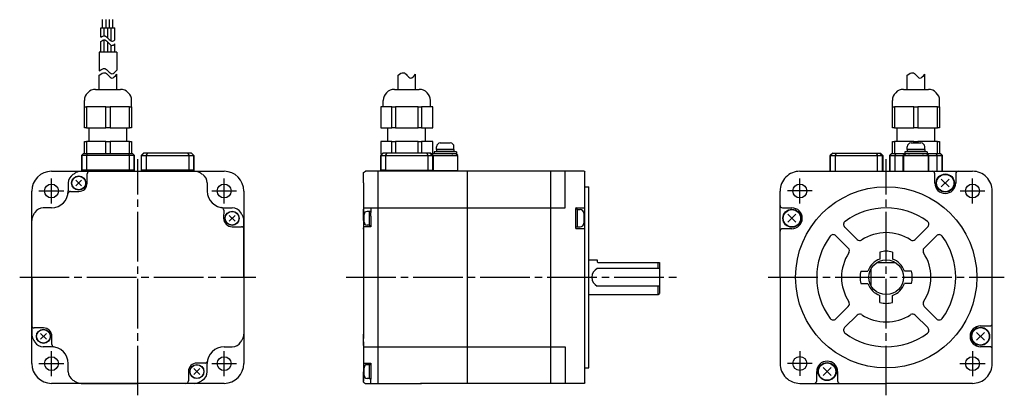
# Model space of a CAD drawing. Extents: x -183 to 214, y 143 to 294.
import ezdxf

# ---------------------------------------------------------------- set-up
doc = ezdxf.new("R2010")
doc.units = 0
doc.header["$MEASUREMENT"] = 0
doc.header["$PDSIZE"] = -0.5
doc.linetypes.add('CENTER', pattern=[27, 20, -2, 3, -2])
doc.layers.get('0').update_dxf_attribs({"linetype": 'CONTINUOUS'})

# ---------------------------------------------------------------- blocks, each defined once
blk = doc.blocks.new('A$C48087DF1')
at = {"color": 0}
for p, q in [((34.8, 149.52), (34.8, 152.87)), ((36.2, 149.52), (36.2, 152.87)), ((37.6, 149.52), (37.6, 152.87)), ((39, 149.52), (39, 152.87)), ((34.1, 149.52), (39.7, 149.52)), ((34.1, 145.79), (34.1, 149.52)), ((35.5, 146.37), (35.5, 149.52)), ((36.9, 145.5), (36.9, 149.52)), ((38.3, 144.27), (38.3, 149.52)), ((39.7, 144.77), (39.7, 149.52)), ((34.1, 139.79), (34.1, 144.11)), ((35.5, 139.79), (35.5, 144.69)), ((36.9, 139.79), (36.9, 143.82)), ((39.7, 139.79), (39.7, 143.09)), ((40.5, 139.79), (33.5, 139.79)), ((33.5, 139.79), (33.5, 132.18)), ((38.3, 139.79), (38.3, 142.59)), ((40.5, 139.79), (40.5, 132.52)), ((33.5, 124.75), (33.5, 130.5)), ((40.5, 124.75), (40.5, 130.84)), ((153.87, 124.75), (153.87, 130.5)), ((160.87, 124.75), (160.87, 130.84)), ((359.03, 124.75), (359.03, 130.5)), ((366.03, 124.75), (366.03, 130.84)), ((32, 124.75), (42, 124.75)), ((152.37, 124.75), (162.37, 124.75)), ((357.53, 124.75), (367.53, 124.75)), ((27.5, 117.75), (27.5, 120.25)), ((46.5, 117.75), (46.5, 120.25)), ((147.87, 117.75), (147.87, 120.25)), ((166.87, 117.75), (166.87, 120.25)), ((353.03, 117.75), (353.03, 120.25)), ((372.03, 117.75), (372.03, 120.25)), ((27.5, 109.25), (27.5, 117.75)), ((27.5, 117.75), (28.32, 117.75)), ((32.25, 117.75), (28.32, 117.75)), ((28.32, 117.75), (28.32, 109.25)), ((36.19, 117.75), (32.25, 117.75)), ((36.19, 117.75), (37.82, 117.75)), ((36.19, 109.25), (36.19, 117.75)), ((37.82, 117.75), (37.82, 109.25)), ((41.75, 117.75), (37.82, 117.75)), ((45.69, 117.75), (41.75, 117.75)), ((45.69, 109.25), (45.69, 117.75)), ((45.69, 117.75), (46.5, 117.75)), ((46.5, 117.75), (46.5, 109.25)), ((149.14, 117.75), (146.87, 117.75)), ((146.87, 117.75), (146.87, 109.25)), ((151.42, 117.75), (149.14, 117.75)), ((151.42, 109.25), (151.42, 117.75)), ((151.42, 117.75), (152.83, 117.75)), ((157.37, 117.75), (152.83, 117.75)), ((152.83, 117.75), (152.83, 109.25)), ((161.92, 117.75), (157.37, 117.75)), ((161.92, 109.25), (161.92, 117.75)), ((161.92, 117.75), (163.33, 117.75)), ((163.33, 117.75), (163.33, 109.25)), ((165.6, 117.75), (163.33, 117.75)), ((167.87, 117.75), (165.6, 117.75)), ((167.87, 109.25), (167.87, 117.75)), ((353.03, 117.75), (353.84, 117.75)), ((353.03, 109.25), (353.03, 117.75)), ((353.84, 117.75), (353.84, 109.25)), ((357.78, 117.75), (353.84, 117.75)), ((361.72, 117.75), (357.78, 117.75)), ((361.72, 117.75), (363.34, 117.75)), ((361.72, 109.25), (361.72, 117.75)), ((363.34, 117.75), (363.34, 109.25)), ((367.28, 117.75), (363.34, 117.75)), ((371.22, 117.75), (367.28, 117.75)), ((371.22, 109.25), (371.22, 117.75)), ((371.22, 117.75), (372.03, 117.75)), ((372.03, 117.75), (372.03, 109.25)), ((28.32, 109.25), (27.5, 109.25)), ((28.32, 109.25), (36.19, 109.25)), ((29.4, 103.75), (29.4, 109.25)), ((37.82, 109.25), (36.19, 109.25)), ((37.82, 109.25), (45.69, 109.25)), ((44.6, 103.75), (44.6, 109.25)), ((46.5, 109.25), (45.69, 109.25)), ((146.87, 109.25), (151.42, 109.25)), ((149.77, 103.75), (149.77, 109.25)), ((152.83, 109.25), (151.42, 109.25)), ((152.83, 109.25), (161.92, 109.25)), ((163.33, 109.25), (161.92, 109.25)), ((163.33, 109.25), (167.87, 109.25)), ((164.97, 103.75), (164.97, 109.25)), ((353.84, 109.25), (353.03, 109.25)), ((353.84, 109.25), (361.72, 109.25)), ((354.93, 103.75), (354.93, 109.25)), ((363.34, 109.25), (361.72, 109.25)), ((363.34, 109.25), (371.22, 109.25)), ((370.13, 103.75), (370.13, 109.25)), ((372.03, 109.25), (371.22, 109.25)), ((27.5, 98.75), (27.5, 103.75)), ((27.5, 103.75), (28.32, 103.75)), ((28.32, 103.75), (28.32, 98.75)), ((36.19, 103.75), (28.32, 103.75)), ((36.19, 103.75), (37.82, 103.75)), ((36.19, 98.75), (36.19, 103.75)), ((37.82, 103.75), (37.82, 98.75)), ((45.69, 103.75), (37.82, 103.75)), ((45.69, 98.75), (45.69, 103.75)), ((45.69, 103.75), (46.5, 103.75)), ((46.5, 103.75), (46.5, 98.75)), ((151.42, 103.75), (146.87, 103.75)), ((146.87, 103.75), (146.87, 98.75)), ((151.42, 103.75), (152.83, 103.75)), ((151.42, 99.05), (151.42, 103.75)), ((161.92, 103.75), (152.83, 103.75)), ((152.83, 103.75), (152.83, 99.05)), ((161.92, 103.75), (163.33, 103.75)), ((161.92, 99.05), (161.92, 103.75)), ((167.87, 103.75), (163.33, 103.75)), ((163.33, 103.75), (163.33, 99.05)), ((167.87, 98.75), (167.87, 103.75)), ((170.89, 103.15), (174.89, 103.15)), ((353.03, 103.75), (353.84, 103.75)), ((353.03, 98.75), (353.03, 103.75)), ((361.72, 103.75), (353.84, 103.75)), ((353.84, 103.75), (353.84, 98.75)), ((360.53, 103.15), (364.53, 103.15)), ((361.72, 103.75), (363.34, 103.75)), ((361.72, 103.15), (361.72, 103.75)), ((371.22, 103.75), (363.34, 103.75)), ((363.34, 103.75), (363.34, 103.15)), ((371.22, 103.75), (372.03, 103.75)), ((371.22, 98.75), (371.22, 103.75)), ((372.03, 103.75), (372.03, 98.75)), ((177.39, 99.55), (168.39, 99.55)), ((168.39, 99.55), (168.39, 98.75)), ((169.39, 100.55), (169.39, 101.65)), ((169.39, 100.55), (176.39, 100.55)), ((176.39, 100.55), (169.39, 100.55)), ((169.39, 100.55), (169.39, 99.55)), ((176.39, 100.55), (176.39, 101.65)), ((176.39, 100.55), (176.39, 99.55)), ((177.39, 99.55), (177.39, 98.75)), ((367.03, 99.55), (358.03, 99.55)), ((358.03, 99.55), (358.03, 98.75)), ((359.03, 100.55), (359.03, 101.65)), ((359.03, 100.55), (366.03, 100.55)), ((366.03, 100.55), (359.03, 100.55)), ((359.03, 100.55), (359.03, 99.55)), ((366.03, 100.55), (366.03, 101.65)), ((366.03, 100.55), (366.03, 99.55)), ((367.03, 99.55), (367.03, 98.75)), ((26.42, 98.18), (27, 98.75)), ((26.42, 98.18), (26.42, 91.75)), ((26.46, 98.18), (27.04, 98.75)), ((26.48, 98.18), (28.35, 98.19)), ((26.48, 91.75), (26.48, 98.18)), ((27, 98.75), (27.04, 98.75)), ((28.61, 98.75), (27.04, 98.75)), ((28.35, 98.19), (28.35, 91.75)), ((28.61, 98.75), (28.37, 98.19)), ((28.47, 98.19), (28.71, 98.75)), ((28.5, 91.75), (28.5, 98.19)), ((28.5, 98.19), (45.51, 98.19)), ((28.61, 98.75), (28.71, 98.75)), ((45.3, 98.75), (28.71, 98.75)), ((45.3, 98.75), (45.54, 98.19)), ((45.3, 98.75), (45.4, 98.75)), ((46.97, 98.75), (45.4, 98.75)), ((45.64, 98.19), (45.4, 98.75)), ((45.51, 98.19), (45.51, 91.75)), ((45.66, 98.19), (47.53, 98.18)), ((45.66, 91.75), (45.66, 98.19)), ((46.97, 98.75), (47.54, 98.18)), ((46.97, 98.75), (47.01, 98.75)), ((47.01, 98.75), (47.59, 98.18)), ((47.53, 98.18), (47.53, 91.75)), ((47.59, 91.75), (47.59, 98.18)), ((50.42, 98.14), (51.34, 99.05)), ((50.42, 98.13), (50.42, 91.75)), ((50.46, 98.14), (51.38, 99.05)), ((50.48, 98.13), (52.35, 98.14)), ((50.48, 91.75), (50.48, 98.13)), ((70.67, 99.05), (51.34, 99.05)), ((52.35, 98.14), (52.35, 91.75)), ((52.75, 99.05), (52.37, 98.14)), ((52.47, 98.14), (52.85, 99.05)), ((52.5, 91.75), (52.5, 98.14)), ((52.5, 98.14), (69.51, 98.14)), ((69.16, 99.05), (69.54, 98.14)), ((69.64, 98.14), (69.26, 99.05)), ((69.51, 98.14), (69.51, 91.75)), ((69.66, 91.75), (69.66, 98.14)), ((69.66, 98.14), (71.53, 98.13)), ((70.63, 99.05), (71.54, 98.14)), ((70.67, 99.05), (71.59, 98.14)), ((71.53, 98.13), (71.53, 91.75)), ((71.59, 91.75), (71.59, 98.13)), ((146.87, 98.25), (147.67, 99.05)), ((146.87, 98.75), (147.37, 98.75)), ((146.87, 98.25), (146.87, 91.75)), ((147.76, 99.05), (146.89, 98.19)), ((147.8, 99.05), (146.89, 98.14)), ((146.89, 98.19), (146.89, 98.14)), ((146.89, 98.19), (146.89, 98.19)), ((146.89, 98.14), (146.89, 91.75)), ((146.89, 98.14), (146.89, 98.14)), ((146.93, 98.14), (147.84, 99.05)), ((146.93, 98.19), (147.5, 98.75)), ((146.95, 91.75), (146.95, 98.14)), ((146.95, 98.14), (148.83, 98.13)), ((148.7, 99.05), (147.67, 99.05)), ((166.04, 99.05), (148.7, 99.05)), ((148.83, 98.13), (148.83, 91.75)), ((149.22, 99.05), (148.85, 98.14)), ((148.95, 98.14), (149.32, 99.05)), ((148.97, 91.75), (148.97, 98.13)), ((148.97, 98.13), (165.81, 98.06)), ((165.42, 99.05), (165.83, 98.06)), ((165.93, 98.06), (165.52, 99.05)), ((165.81, 98.06), (165.81, 91.75)), ((165.95, 91.75), (165.95, 98.06)), ((165.95, 98.06), (167.83, 98.05)), ((167.07, 99.05), (166.04, 99.05)), ((166.85, 99.05), (167.85, 98.05)), ((167.89, 98.05), (166.89, 99.05)), ((167.89, 98.1), (166.94, 99.05)), ((167.07, 99.05), (167.87, 98.25)), ((167.19, 98.75), (167.85, 98.1)), ((167.37, 98.75), (168.04, 98.09)), ((171.75, 98.75), (167.37, 98.75)), ((167.83, 98.05), (167.83, 91.75)), ((167.89, 98.05), (167.89, 98.1)), ((167.9, 98.09), (167.89, 98.1)), ((167.89, 98.1), (167.89, 98.1)), ((167.89, 91.75), (167.89, 98.05)), ((167.89, 98.05), (167.89, 98.05)), ((168.09, 98.09), (175.81, 98.06)), ((168.09, 91.75), (168.09, 98.09)), ((174.1, 98.75), (171.75, 98.75)), ((175.54, 98.75), (174.1, 98.75)), ((175.54, 98.75), (175.64, 98.75)), ((177.15, 98.75), (175.64, 98.75)), ((175.95, 98.06), (177.83, 98.05)), ((177.15, 98.75), (177.85, 98.05)), ((177.15, 98.75), (177.19, 98.75)), ((177.89, 98.05), (177.19, 98.75)), ((177.39, 98.75), (177.19, 98.75)), ((177.83, 98.05), (177.83, 91.75)), ((177.89, 91.75), (177.89, 98.05)), ((177.89, 98.05), (177.89, 98.05)), ((327.95, 98.14), (328.87, 99.05)), ((328.57, 98.75), (327.95, 98.14)), ((327.95, 91.75), (327.95, 98.13)), ((327.95, 92.13), (327.95, 98.13)), ((327.95, 98.13), (328.02, 98.06)), ((329.01, 99.05), (328.02, 98.06)), ((328.02, 98.06), (328.02, 91.75)), ((328.06, 98.06), (329.05, 99.05)), ((328.08, 91.75), (328.08, 98.06)), ((328.08, 98.06), (329.97, 98.05)), ((328.87, 99.05), (348.19, 99.05)), ((329.97, 98.05), (329.97, 91.75)), ((330.4, 99.05), (329.99, 98.05)), ((330.09, 98.05), (330.5, 99.05)), ((330.11, 91.75), (330.11, 98.05)), ((330.11, 98.05), (346.95, 98.05)), ((346.56, 99.05), (346.97, 98.05)), ((347.07, 98.05), (346.66, 99.05)), ((346.95, 98.05), (346.95, 91.75)), ((347.09, 98.05), (348.98, 98.06)), ((347.09, 91.75), (347.09, 98.05)), ((348.01, 99.05), (349, 98.06)), ((349.04, 98.06), (348.05, 99.05)), ((348.19, 99.05), (349.11, 98.14)), ((349.11, 98.14), (348.49, 98.75)), ((348.98, 98.06), (348.98, 91.75)), ((349.04, 98.06), (349.11, 98.13)), ((349.04, 91.75), (349.04, 98.06)), ((349.11, 98.13), (349.11, 91.75)), ((349.11, 98.13), (349.11, 92.13)), ((352.52, 98.75), (351.95, 98.18)), ((351.95, 98.18), (352.52, 98.75)), ((351.95, 91.75), (351.95, 98.18)), ((351.95, 92.13), (351.95, 98.18)), ((351.95, 98.18), (352.02, 98.1)), ((352.67, 98.75), (352.02, 98.11)), ((352.02, 98.1), (352.02, 91.75)), ((352.06, 98.11), (352.71, 98.75)), ((352.08, 91.75), (352.08, 98.1)), ((352.08, 98.1), (353.97, 98.1)), ((352.67, 98.75), (352.52, 98.75)), ((352.67, 98.75), (352.71, 98.75)), ((353.14, 98.75), (352.71, 98.75)), ((353.93, 98.75), (353.14, 98.75)), ((354.26, 98.75), (353.93, 98.75)), ((353.97, 98.1), (353.97, 91.75)), ((354.26, 98.75), (353.99, 98.1)), ((354.09, 98.1), (354.36, 98.75)), ((354.11, 91.75), (354.11, 98.1)), ((354.11, 98.1), (357.29, 98.1)), ((354.26, 98.75), (354.36, 98.75)), ((358, 98.75), (354.36, 98.75)), ((357.29, 98.1), (357.29, 91.75)), ((358, 98.75), (357.34, 98.09)), ((358.14, 98.75), (357.48, 98.09)), ((357.49, 91.75), (357.49, 98.09)), ((357.49, 98.09), (357.52, 98.06)), ((358.21, 98.75), (357.52, 98.06)), ((357.52, 98.06), (357.52, 91.75)), ((357.56, 98.06), (358.25, 98.75)), ((357.58, 91.75), (357.58, 98.06)), ((357.58, 98.06), (359.47, 98.05)), ((358.03, 98.75), (358, 98.75)), ((358.2, 98.75), (358.03, 98.75)), ((358.21, 98.75), (358.2, 98.75)), ((358.21, 98.75), (358.25, 98.75)), ((359.78, 98.75), (358.25, 98.75)), ((359.61, 98.05), (365.45, 98.05)), ((359.78, 98.75), (359.88, 98.75)), ((361.21, 98.75), (359.88, 98.75)), ((363.85, 98.75), (361.21, 98.75)), ((365.18, 98.75), (363.85, 98.75)), ((365.18, 98.75), (365.28, 98.75)), ((366.81, 98.75), (365.28, 98.75)), ((365.59, 98.05), (367.48, 98.06)), ((366.81, 98.75), (367.5, 98.06)), ((366.81, 98.75), (366.85, 98.75)), ((367.54, 98.06), (366.85, 98.75)), ((366.86, 98.75), (366.85, 98.75)), ((367.03, 98.75), (366.86, 98.75)), ((366.92, 98.75), (367.58, 98.09)), ((367.06, 98.75), (367.03, 98.75)), ((367.72, 98.09), (367.06, 98.75)), ((370.7, 98.75), (367.06, 98.75)), ((367.48, 98.06), (367.48, 91.75)), ((367.54, 98.06), (367.57, 98.09)), ((367.54, 91.75), (367.54, 98.06)), ((367.57, 98.09), (367.57, 91.75)), ((367.77, 91.75), (367.77, 98.1)), ((367.77, 98.1), (370.95, 98.1)), ((370.7, 98.75), (370.97, 98.1)), ((370.7, 98.75), (370.8, 98.75)), ((371.07, 98.1), (370.8, 98.75)), ((371.13, 98.75), (370.8, 98.75)), ((370.95, 98.1), (370.95, 91.75)), ((371.09, 91.75), (371.09, 98.1)), ((371.09, 98.1), (372.98, 98.1)), ((371.92, 98.75), (371.13, 98.75)), ((372.35, 98.75), (371.92, 98.75)), ((372.35, 98.75), (373, 98.11)), ((372.35, 98.75), (372.39, 98.75)), ((373.04, 98.11), (372.39, 98.75)), ((372.54, 98.75), (372.39, 98.75)), ((373.11, 98.18), (372.54, 98.75)), ((372.54, 98.75), (373.11, 98.18)), ((372.98, 98.1), (372.98, 91.75)), ((373.04, 98.1), (373.11, 98.18)), ((373.04, 91.75), (373.04, 98.1)), ((373.11, 98.18), (373.11, 91.75)), ((373.11, 98.18), (373.11, 92.13)), ((14.25, 91.75), (83.75, 91.75)), ((26.13, 91.75), (71.88, 91.75)), ((28.35, 92.15), (26.48, 92.13)), ((45.51, 92.15), (28.5, 92.15)), ((47.53, 92.13), (45.66, 92.15)), ((52.35, 92.15), (50.48, 92.13)), ((69.51, 92.15), (52.5, 92.15)), ((71.53, 92.13), (69.66, 92.15)), ((139.89, 91.25), (140.75, 91.75)), ((139.89, 90.77), (139.89, 91.25)), ((163.29, 91.75), (140.75, 91.75)), ((146.89, 92.15), (146.95, 92.15)), ((148.83, 92.13), (146.95, 92.15)), ((148.83, 92.13), (148.97, 92.13)), ((165.81, 92.04), (148.97, 92.13)), ((228.84, 91.75), (162.94, 91.75)), ((165.81, 92.04), (165.95, 92.04)), ((167.83, 92.03), (165.95, 92.04)), ((167.83, 92.03), (167.89, 92.03)), ((175.81, 91.99), (168.09, 92.03)), ((175.81, 91.99), (175.95, 91.99)), ((177.83, 91.97), (175.95, 91.99)), ((177.83, 91.97), (177.89, 91.97)), ((181.84, 6.55), (181.84, 91.75)), ((215.44, 6.25), (215.44, 91.75)), ((221.14, 77), (221.14, 91.75)), ((228.84, 91.75), (229.14, 91.45)), ((229.14, 6.55), (229.14, 91.45)), ((315.78, 91.75), (385.28, 91.75)), ((24.04, 85.83), (26.37, 88.17)), ((26.37, 85.83), (24.04, 88.17)), ((28.6, 87), (28.6, 90.75)), ((139.89, 90.03), (139.89, 90.77)), ((139.89, 87.07), (139.89, 90.03)), ((370.13, 87), (370.13, 90.75)), ((372.74, 88.59), (375.92, 85.41)), ((372.74, 85.41), (375.92, 88.59)), ((378.53, 90.75), (378.53, 87)), ((6.25, 14.25), (6.25, 83.75)), ((21.01, 87.07), (21.01, 83.8)), ((21.92, 83.62), (25.2, 83.6)), ((77.01, 87.06), (77.01, 83.8)), ((91.75, 83.75), (91.75, 14.25)), ((139.89, 87.07), (139.89, 83.8)), ((139.89, 83.8), (139.89, 76.77)), ((139.89, 83.8), (139.89, 76.5)), ((229.14, 85.51), (230.66, 85.51)), ((230.66, 12.49), (230.66, 85.51)), ((307.78, 49), (307.78, 83.75)), ((393.27, 14.1), (393.28, 83.75)), ((14.21, 77), (10.94, 77)), ((83.62, 76.09), (83.6, 72.8)), ((83.8, 76.99), (87.07, 76.99)), ((139.89, 77), (221.14, 77)), ((139.89, 74.87), (139.89, 76.5)), ((139.89, 76.28), (139.89, 72.8)), ((142.19, 75.55), (141.39, 75.55)), ((142.19, 75.65), (142.19, 69.95)), ((142.19, 75.65), (142.89, 75.65)), ((225.44, 68.8), (225.44, 76.8)), ((226.14, 76.45), (225.44, 76.45)), ((225.64, 77), (229.14, 77)), ((226.14, 69.15), (226.14, 76.45)), ((226.14, 76.3), (227.24, 76.3)), ((308.78, 77), (312.53, 77)), ((6.26, 49), (6.26, 71.88)), ((85.84, 73.97), (88.17, 71.63)), ((85.84, 71.63), (88.17, 73.97)), ((91.75, 48.99), (91.75, 71.87)), ((139.89, 73.66), (139.89, 74.87)), ((139.89, 71.88), (139.89, 73.66)), ((139.89, 72.8), (139.89, 68.88)), ((139.89, 71.88), (139.89, 26.12)), ((140.19, 71.25), (140.19, 74.35)), ((142.89, 73.71), (142.89, 75.06)), ((142.89, 71.93), (142.89, 69.4)), ((228.74, 74.8), (228.74, 70.8)), ((310.94, 71.21), (314.12, 74.39)), ((310.94, 74.39), (314.12, 71.21)), ((87, 69.4), (90.75, 69.4)), ((142.89, 69.4), (139.89, 69.38)), ((139.89, 68.38), (139.89, 68.88)), ((139.89, 68.38), (139.89, 26.08)), ((142.19, 70.05), (141.39, 70.05)), ((142.19, 69.95), (142.89, 69.95)), ((226.14, 69.15), (225.44, 69.15)), ((229.14, 68.6), (225.64, 68.6)), ((226.14, 69.3), (227.24, 69.3)), ((312.53, 68.6), (308.78, 68.6)), ((333.77, 69.29), (338.8, 64.27)), ((362.26, 64.27), (367.29, 69.29)), ((330.24, 65.76), (335.27, 60.73)), ((365.79, 60.73), (370.82, 65.76)), ((230.66, 56), (234.14, 56)), ((234.14, 56), (234.14, 55.2)), ((348.03, 59.2), (348.03, 56.34)), ((353.03, 59.2), (353.03, 56.34)), ((259.14, 52.57), (234.14, 52.57)), ((234.34, 55), (259.14, 55)), ((258.64, 52.57), (258.64, 55)), ((259.14, 55), (259.14, 42.5)), ((344.51, 45.43), (344.51, 52.57)), ((346.93, 55), (354.14, 55)), ((6.26, 49), (6.26, 26.12)), ((91.75, 48.99), (91.75, 26.11)), ((307.78, 49), (307.78, 14.25)), ((340.33, 51.5), (343.19, 51.5)), ((360.73, 51.5), (357.87, 51.5)), ((259.14, 45.43), (234.14, 45.43)), ((258.64, 42), (258.64, 45.43)), ((340.33, 46.5), (343.19, 46.5)), ((360.73, 46.5), (357.87, 46.5)), ((230.66, 42), (258.64, 42)), ((258.64, 42), (259.14, 42.5)), ((348.03, 38.8), (348.03, 41.67)), ((353.03, 38.8), (353.03, 41.67)), ((330.24, 32.25), (335.27, 37.28)), ((365.79, 37.28), (370.82, 32.25)), ((333.77, 28.71), (338.8, 33.74)), ((362.26, 33.74), (367.29, 28.71)), ((11, 28.6), (7.25, 28.6)), ((388.53, 29.4), (392.28, 29.4)), ((12.17, 24.03), (9.84, 26.37)), ((12.17, 26.37), (9.84, 24.03)), ((14.39, 21.92), (14.4, 25.2)), ((139.89, 24.34), (139.89, 26.12)), ((139.89, 23.14), (139.89, 24.34)), ((139.89, 22.95), (139.89, 24.3)), ((386.94, 23.61), (390.12, 26.79)), ((386.94, 26.79), (390.12, 23.61)), ((14.21, 21), (10.94, 21)), ((83.79, 20.99), (87.06, 20.99)), ((139.89, 21.5), (139.89, 23.14)), ((139.89, 21.5), (139.89, 14.2)), ((139.89, 21.33), (139.89, 15.34)), ((139.89, 21), (221.14, 21)), ((221.14, 21), (221.14, 6.25)), ((392.28, 21), (388.53, 21)), ((21.01, 10.93), (21.01, 14.2)), ((73.97, 12.17), (71.64, 9.83)), ((71.64, 12.17), (73.97, 9.83)), ((76.09, 14.39), (72.8, 14.4)), ((76.99, 10.93), (76.99, 14.2)), ((139.89, 14.92), (139.89, 11)), ((139.89, 14.2), (139.89, 10.94)), ((140.19, 9.45), (140.19, 12.55)), ((142.19, 13.75), (141.39, 13.75)), ((142.19, 13.85), (142.19, 8.15)), ((142.19, 13.85), (142.89, 13.85)), ((142.89, 14.4), (142.89, 14.2)), ((142.89, 14.2), (142.89, 10.83)), ((229.14, 12.49), (230.66, 12.49)), ((325.13, 12.59), (328.31, 9.41)), ((325.13, 9.41), (328.31, 12.59)), ((69.4, 11), (69.4, 7.25)), ((139.89, 11), (139.89, 7.08)), ((139.89, 7.98), (139.89, 10.94)), ((139.89, 7.24), (139.89, 7.98)), ((142.19, 8.25), (141.39, 8.25)), ((142.19, 8.15), (142.89, 8.15)), ((322.53, 7.25), (322.53, 11)), ((330.93, 11), (330.93, 7.25)), ((83.75, 6.25), (14.25, 6.25)), ((26.13, 6.25), (49, 6.25)), ((71.87, 6.25), (49, 6.25)), ((139.89, 6.75), (139.89, 7.24)), ((139.89, 6.75), (140.75, 6.25)), ((140.75, 6.25), (163.29, 6.25)), ((142.89, 6.25), (142.89, 7.88)), ((228.84, 6.25), (162.94, 6.25)), ((229.14, 6.55), (228.84, 6.25)), ((315.78, 6.25), (350.53, 6.25)), ((385.27, 6.24), (350.53, 6.25))]:
    blk.add_line(p, q, dxfattribs=at)
at = {"color": 0, "linetype": 'CENTER'}
for p, q in [((49, 1.42), (49, 96.58)), ((350.53, 1.42), (350.53, 96.58)), ((14.2, 78.8), (14.2, 88.8)), ((83.8, 78.8), (83.8, 88.8)), ((9.2, 83.8), (19.2, 83.8)), ((78.8, 83.8), (88.8, 83.8)), ((1.42, 49), (96.59, 49)), ((132.98, 49), (266.55, 49)), ((302.95, 49), (398.11, 49)), ((14.2, 9.2), (14.2, 19.2)), ((83.8, 9.2), (83.8, 19.2)), ((9.2, 14.2), (19.2, 14.2)), ((78.8, 14.2), (88.8, 14.2)), ((380.26, 14.19), (390.37, 14.19))]:
    blk.add_line(p, q, dxfattribs=at)
at = {"color": 0, "linetype": 'CENTER', "ltscale": 0.5}
for p, q in [((315.73, 78.82), (315.73, 88.79)), ((385.33, 78.82), (385.33, 88.79)), ((320.72, 83.8), (310.74, 83.8)), ((380.34, 83.8), (390.32, 83.8)), ((315.72, 19.2), (315.71, 9.23)), ((385.32, 19.17), (385.31, 9.2)), ((320.7, 14.21), (310.73, 14.22))]:
    blk.add_line(p, q, dxfattribs=at)
at = {"color": 0}
for centre, radius in [((25.2, 87), 2.85), ((25.2, 87), 2.75), ((374.33, 87), 3.65), ((374.33, 87), 3.5), ((14.2, 83.8), 2.8), ((83.8, 83.8), 2.8), ((315.73, 83.8), 2.8), ((350.53, 49), 36.51), ((385.33, 83.8), 2.8), ((87, 72.8), 2.85), ((87, 72.8), 2.75), ((312.53, 72.8), 3.65), ((312.53, 72.8), 3.5), ((350.53, 49), 7), ((11, 25.2), 2.85), ((11, 25.2), 2.75), ((388.53, 25.2), 3.65), ((388.53, 25.2), 3.5), ((14.2, 14.2), 2.8), ((83.8, 14.2), 2.8), ((315.72, 14.22), 2.8), ((385.32, 14.19), 2.8), ((72.8, 11), 2.85), ((72.8, 11), 2.75), ((326.73, 11), 3.65), ((326.73, 11), 3.5)]:
    blk.add_circle(centre, radius, dxfattribs=at)
for centre, radius, start, end in [((32, 120.25), 4.5, 90, 180), ((42, 120.25), 4.5, 0, 90), ((152.37, 120.25), 4.5, 90, 180), ((162.37, 120.25), 4.5, 0, 90), ((357.53, 120.25), 4.5, 90, 180), ((367.53, 120.25), 4.5, 0, 90), ((170.89, 101.65), 1.5, 90, 180), ((174.89, 101.65), 1.5, 0, 90), ((360.53, 101.65), 1.5, 90, 180), ((364.53, 101.65), 1.5, 0, 90), ((14.25, 83.75), 8, 90, 180), ((29.6, 90.75), 1, 90, 180), ((71.88, 87.75), 4, 59.4461, 90), ((83.75, 83.75), 8, 0, 90), ((315.78, 83.75), 8, 90, 180.0014), ((369.13, 90.75), 1, 0, 90), ((379.53, 90.75), 1, 90, 180), ((385.28, 83.75), 8, 359.989, 90), ((14.21, 83.8), 6.8, 270, 0), ((21.92, 82.62), 1, 89.7415, 171.2751), ((25.2, 87), 3.4, 270, 0), ((83.81, 83.79), 6.8, 179.9904, 269.9904), ((374.33, 87), 4.2, 180, 0), ((10.94, 73), 4, 90, 147.7689), ((82.62, 76.09), 1, 359.7415, 81.2751), ((87.07, 72.99), 4, 32.2215, 89.9904), ((141.39, 74.35), 1.2, 90, 180), ((225.64, 76.8), 0.2, 90, 180), ((227.24, 74.8), 1.5, 0, 90), ((308.78, 78), 1, 180, 270), ((312.53, 72.8), 4.2, 270, 90), ((350.53, 49), 28, 53.6816, 126.3184), ((10.26, 71.88), 4, 149.4416, 180), ((49.01, 49), 49, 147.7689, 149.4416), ((87, 72.8), 3.4, 180, 270), ((49, 49), 49, 30.5488, 32.2215), ((87.75, 71.87), 4, 359.9904, 30.5488), ((334.84, 70.35), 1.5, 126.3184, 225.5754), ((366.23, 70.35), 1.5, 315, 53.6816), ((90.75, 68.4), 1, 0, 90), ((141.39, 71.25), 1.2, 180, 270), ((225.64, 68.8), 0.2, 180, 270), ((227.24, 70.8), 1.5, 270, 0), ((308.78, 67.6), 1, 90, 180), ((350.53, 49), 28, 143.6815, 216.3184), ((329.18, 64.7), 1.5, 45, 143.6815), ((339.86, 65.33), 1.5, 225.0001, 303.717), ((350.53, 49), 18, 56.837, 123.1629), ((361.2, 65.33), 1.5, 235.9174, 315), ((371.88, 64.7), 1.5, 36.3184, 134.9999), ((350.53, 49), 28, 323.6814, 36.3184), ((334.21, 59.67), 1.5, 326.8369, 45), ((366.85, 59.67), 1.5, 134.9999, 214.0323), ((350.53, 49), 18, 146.837, 213.163), ((350.53, 49), 7.75, 108.8191, 161.1809), ((350.53, 49), 10.5, 90, 103.7741), ((350.53, 49), 10.5, 76.2259, 90), ((350.53, 49), 7.75, 18.8191, 71.1809), ((350.53, 49), 18, 326.8369, 33.163), ((235.94, 49), 4, 116.7455, 243.2545), ((234.34, 55.2), 0.2, 180, 270), ((350.53, 49), 10.5, 166.2259, 180), ((350.53, 49), 10.5, 180, 193.7741), ((350.53, 49), 10.5, 0, 13.7741), ((350.53, 49), 10.5, 346.2259, 0), ((350.53, 49), 7.75, 198.8191, 251.1809), ((350.53, 49), 7.75, 288.8191, 341.1809), ((334.21, 38.34), 1.5, 315, 33.163), ((350.53, 49), 10.5, 256.2259, 270), ((350.53, 49), 10.5, 270, 283.7741), ((366.85, 38.34), 1.5, 146.4498, 225), ((329.18, 33.31), 1.5, 216.3184, 315), ((339.86, 32.68), 1.5, 56.837, 134.9999), ((350.53, 49), 18, 236.837, 303.1628), ((361.2, 32.68), 1.5, 45, 123.1629), ((371.88, 33.31), 1.5, 225.0001, 323.8467), ((7.25, 29.6), 1, 180, 270), ((11, 25.2), 3.4, 0, 90), ((334.84, 27.65), 1.5, 134.9999, 233.6816), ((366.23, 27.65), 1.5, 306.3184, 45), ((388.53, 25.2), 4.2, 90, 270), ((392.28, 30.4), 1, 270, 0), ((10.26, 26.12), 4, 180.0005, 210.5589), ((49.01, 49), 49, 210.5589, 212.2316), ((49, 49), 49, 327.7588, 329.4315), ((87.75, 26.11), 4, 329.4315, 359.9899), ((350.53, 49), 28, 233.6816, 306.3181), ((10.94, 25), 4, 212.2316, 270.0005), ((14.21, 14.2), 6.8, 0.0005, 90.0005), ((15.39, 21.91), 1, 179.7415, 261.2751), ((83.79, 14.19), 6.8, 89.9899, 179.9899), ((87.06, 24.99), 4, 269.9899, 327.7588), ((392.28, 20), 1, 0, 90), ((14.25, 14.25), 8, 180, 270), ((72.8, 11), 3.4, 90, 180), ((76.09, 15.39), 1, 269.7415, 351.2751), ((83.75, 14.25), 8, 270, 0), ((141.39, 12.55), 1.2, 90, 180), ((315.78, 14.25), 8, 179.9992, 270.0005), ((326.73, 11), 4.2, 0, 180), ((385.27, 14.24), 8, 269.9899, 359.9913), ((141.39, 9.45), 1.2, 180, 270), ((68.4, 7.25), 1, 270, 0), ((321.53, 7.25), 1, 270, 0), ((331.93, 7.25), 1, 180, 270)]:
    blk.add_arc(centre, radius, start, end, dxfattribs=at)
at = {"color": 0, "ltscale": 0.779656}
blk.add_arc((26.13, 87.75), 4, 90, 120.5539, dxfattribs=at)
at = {"color": 0, "linetype": 'Continuous', "ltscale": 0.779656}
for centre, radius, start, end in [((25.01, 87.07), 4, 122.2305, 180), ((49.01, 49), 49, 120.5539, 122.2305), ((49, 49), 49, 57.7599, 59.4461), ((73.01, 87.06), 4, 359.9904, 57.7599), ((25.01, 10.93), 4, 180.0005, 237.77), ((72.99, 10.93), 4, 302.2204, 359.9899), ((49.01, 49), 49, 237.77, 239.4416), ((26.13, 10.25), 4, 239.4416, 270.0005), ((71.87, 10.25), 4, 269.9899, 300.5488), ((49, 49), 49, 300.5488, 302.2204)]:
    blk.add_arc(centre, radius, start, end, dxfattribs=at)
at = {"color": 0}
for centre, major_axis, ratio, start_param, end_param in [((26.62, 98.38), (-0.2, -0.2), 0.004363, 6.164113, 6.278822), ((26.62, 98.38), (0.185, 0.184), 0.411119, 3.417699, 3.53627), ((28.5, 98.39), (0.185, 0.184), 0.411119, 3.53627, 3.654903), ((28.5, 98.39), (-0.2, 0), 0.995646, 1.45241, 1.570796), ((45.51, 98.39), (-0.2, 0), 0.995646, 1.570796, 1.689183), ((45.51, 98.39), (-0.185, 0.184), 0.411119, 2.628282, 2.746915), ((47.39, 98.38), (-0.185, 0.184), 0.411119, 2.746915, 2.865486), ((50.62, 98.33), (0.185, 0.184), 0.411119, 3.417699, 3.53627), ((52.5, 98.34), (0.185, 0.184), 0.411119, 3.53627, 3.654903), ((52.5, 98.34), (-0.2, 0), 0.995646, 1.45241, 1.570796), ((69.51, 98.34), (-0.2, 0), 0.995646, 1.570796, 1.689183), ((69.51, 98.34), (-0.185, 0.184), 0.411119, 2.628282, 2.746915), ((71.39, 98.33), (-0.185, 0.184), 0.411119, 2.746915, 2.865486), ((147.09, 98.39), (0.184, 0.184), 0.417315, 3.411831, 3.424946), ((147.09, 98.34), (0.185, 0.184), 0.417309, 3.416749, 3.535383), ((148.97, 98.33), (0.185, 0.184), 0.417309, 3.535383, 3.653953), ((148.97, 98.33), (-0.142, 0.142), 0.991311, 2.237126, 2.356194), ((165.8, 98.26), (-0.142, 0.142), 0.991311, 2.356194, 2.474562), ((165.8, 98.26), (-0.185, 0.186), 0.411138, 2.631248, 2.749984), ((167.69, 98.25), (-0.185, 0.186), 0.411138, 2.749984, 2.868784), ((167.69, 98.3), (-0.185, 0.185), 0.411144, 2.846848, 2.863807), ((168.09, 97.89), (-0.142, 0.142), 0.991311, -0.785398, -0.52456), ((175.8, 98.26), (-0.142, 0.142), 0.991311, 2.356194, 2.474562), ((175.8, 98.26), (-0.185, 0.186), 0.411138, 2.631248, 2.749984), ((177.69, 98.25), (-0.185, 0.186), 0.411138, 2.749984, 2.868784), ((328.22, 98.26), (0.184, 0.185), 0.41729, 3.413544, 3.532281), ((330.11, 98.25), (0.184, 0.185), 0.41729, 3.532281, 3.65108), ((330.11, 98.25), (0, 0.201), 0.995646, 3.022681, 3.141593), ((346.95, 98.25), (0, 0.201), 0.995646, 3.141593, 3.260505), ((346.95, 98.25), (-0.184, 0.185), 0.41729, 2.632105, 2.750904), ((348.84, 98.26), (-0.184, 0.185), 0.41729, 2.750904, 2.869641), ((352.22, 98.3), (0.184, 0.185), 0.41729, 3.413544, 3.532281), ((354.11, 98.3), (0.184, 0.185), 0.41729, 3.532281, 3.65108), ((354.11, 98.3), (0, 0.201), 0.995646, 3.022681, 3.141593), ((357.29, 97.89), (0, 0.201), 0.995646, -0.262171, 0), ((357.72, 98.26), (0.184, 0.185), 0.41729, 3.413544, 3.532281), ((358.65, 98.33), (-0.2, -0.2), 0.004363, 6.164113, 6.283185), ((358.72, 98.26), (-0.2, -0.2), 0.004363, 0, 0.118372), ((359.61, 98.25), (0.184, 0.185), 0.41729, 3.532281, 3.65108), ((359.61, 98.25), (0, 0.201), 0.995646, 3.022681, 3.141593), ((365.45, 98.25), (0, 0.201), 0.995646, 3.141593, 3.260505), ((365.45, 98.25), (-0.184, 0.185), 0.41729, 2.632105, 2.750904), ((367.34, 98.26), (-0.184, 0.185), 0.41729, 2.750904, 2.869641), ((367.77, 97.89), (0, 0.201), 0.995646, 0, 0.262171), ((370.95, 98.3), (0, 0.201), 0.995646, 3.141593, 3.260505), ((370.95, 98.3), (-0.184, 0.185), 0.41729, 2.632105, 2.750904), ((372.84, 98.3), (-0.184, 0.185), 0.41729, 2.750904, 2.869641), ((26.62, 92.13), (0.2, 0), 0.010929, 2.358376, 3.141593), ((28.5, 92.14), (-0.2, 0), 0.010929, -1.570796, -0.783217), ((45.51, 92.14), (0.2, 0), 0.010929, 0.783216, 1.570796), ((47.39, 92.13), (-0.2, 0), 0.010929, 3.141593, 3.924809), ((50.62, 92.13), (-0.2, 0), 0.010929, -0.783217, 0), ((52.5, 92.14), (-0.2, 0), 0.010929, -1.570796, -0.783217), ((69.51, 92.14), (0.2, 0), 0.010929, 0.783216, 1.570796), ((71.39, 92.13), (-0.2, 0), 0.010929, 3.141593, 3.924809)]:
    blk.add_ellipse(centre, major_axis=major_axis, ratio=ratio, start_param=start_param, end_param=end_param, dxfattribs=at)
for points, knots in [([(34.1, 145.79), (34.64, 146.17), (35.7, 146.72), (37.1, 145.32), (38.46, 143.82), (39.34, 144.4), (39.7, 144.77)], [0.6422, 0.6422, 0.6422, 0.6422, 2.381773, 4.112787, 6.02178, 7.43029, 7.43029, 7.43029, 7.43029]), ([(34.1, 144.11), (34.64, 144.49), (35.7, 145.04), (37.1, 143.64), (38.46, 142.14), (39.34, 142.72), (39.7, 143.09)], [0.6422, 0.6422, 0.6422, 0.6422, 2.381773, 4.112787, 6.02178, 7.43029, 7.43029, 7.43029, 7.43029]), ([(33.5, 132.18), (34.25, 132.74), (35.53, 133.71), (37.1, 132.15), (38.74, 130.35), (39.87, 131.74), (40.5, 132.52)], [0, 0, 0, 0, 2.381773, 4.112787, 6.02178, 8.451996, 8.451996, 8.451996, 8.451996]), ([(33.5, 130.5), (34.25, 131.06), (35.53, 132.03), (37.1, 130.47), (38.74, 128.67), (39.87, 130.06), (40.5, 130.84)], [0, 0, 0, 0, 2.381773, 4.112787, 6.02178, 8.451996, 8.451996, 8.451996, 8.451996]), ([(153.87, 130.5), (154.62, 131.06), (155.9, 132.03), (157.47, 130.47), (159.11, 128.67), (160.24, 130.06), (160.87, 130.84)], [0, 0, 0, 0, 2.381773, 4.112787, 6.02178, 8.451996, 8.451996, 8.451996, 8.451996]), ([(359.03, 130.5), (359.77, 131.06), (361.06, 132.03), (362.63, 130.47), (364.27, 128.67), (365.4, 130.06), (366.03, 130.84)], [0, 0, 0, 0, 2.381773, 4.112787, 6.02178, 8.451996, 8.451996, 8.451996, 8.451996]), ([(26.46, 98.18), (26.45, 98.18), (26.44, 98.18), (26.43, 98.18), (26.43, 98.18), (26.42, 98.18)], [0, 0, 0, 0, 0.00552663, 0.00552663, 0.01105587, 0.01105587, 0.01105587, 0.01105587]), ([(28.37, 98.19), (28.39, 98.19), (28.4, 98.19), (28.44, 98.19), (28.45, 98.19), (28.47, 98.19)], [0, 0, 0, 0, 0.0055339, 0.0055339, 0.01106862, 0.01106862, 0.01106862, 0.01106862]), ([(45.64, 98.19), (45.62, 98.19), (45.61, 98.19), (45.57, 98.19), (45.56, 98.19), (45.54, 98.19)], [0, 0, 0, 0, 0.00553486, 0.00553486, 0.01106862, 0.01106862, 0.01106862, 0.01106862]), ([(47.54, 98.18), (47.56, 98.18), (47.57, 98.18), (47.58, 98.18), (47.58, 98.18), (47.59, 98.18)], [0, 0, 0, 0, 0.0055289, 0.0055289, 0.01105587, 0.01105587, 0.01105587, 0.01105587]), ([(50.46, 98.14), (50.45, 98.14), (50.44, 98.14), (50.43, 98.14), (50.43, 98.14), (50.42, 98.14)], [0, 0, 0, 0, 0.00552663, 0.00552663, 0.01105587, 0.01105587, 0.01105587, 0.01105587]), ([(52.37, 98.14), (52.39, 98.15), (52.4, 98.15), (52.44, 98.15), (52.45, 98.15), (52.47, 98.14)], [0, 0, 0, 0, 0.0055339, 0.0055339, 0.01106862, 0.01106862, 0.01106862, 0.01106862]), ([(69.64, 98.14), (69.62, 98.15), (69.61, 98.15), (69.57, 98.15), (69.56, 98.15), (69.54, 98.14)], [0, 0, 0, 0, 0.00553486, 0.00553486, 0.01106862, 0.01106862, 0.01106862, 0.01106862]), ([(71.54, 98.14), (71.56, 98.14), (71.57, 98.14), (71.58, 98.14), (71.58, 98.14), (71.59, 98.14)], [0, 0, 0, 0, 0.0055289, 0.0055289, 0.01105587, 0.01105587, 0.01105587, 0.01105587]), ([(146.93, 98.19), (146.92, 98.19), (146.91, 98.19), (146.9, 98.19), (146.89, 98.19), (146.89, 98.19)], [0, 0, 0, 0, 0.00553486, 0.00553486, 0.01106862, 0.01106862, 0.01106862, 0.01106862]), ([(146.93, 98.14), (146.92, 98.15), (146.91, 98.15), (146.9, 98.15), (146.89, 98.15), (146.89, 98.14)], [0, 0, 0, 0, 0.00553486, 0.00553486, 0.01106862, 0.01106862, 0.01106862, 0.01106862]), ([(148.85, 98.14), (148.86, 98.14), (148.88, 98.14), (148.91, 98.14), (148.93, 98.14), (148.95, 98.14)], [0, 0, 0, 0, 0.0055289, 0.0055289, 0.01105587, 0.01105587, 0.01105587, 0.01105587]), ([(165.93, 98.06), (165.91, 98.06), (165.9, 98.07), (165.87, 98.07), (165.85, 98.06), (165.83, 98.06)], [0, 0, 0, 0, 0.00549022, 0.00549022, 0.01097792, 0.01097792, 0.01097792, 0.01097792]), ([(167.89, 98.1), (167.88, 98.1), (167.88, 98.1), (167.87, 98.1), (167.86, 98.1), (167.85, 98.1)], [0, 0, 0, 0, 0.00548324, 0.00548324, 0.01096546, 0.01096546, 0.01096546, 0.01096546]), ([(167.89, 98.05), (167.88, 98.06), (167.88, 98.06), (167.87, 98.06), (167.86, 98.06), (167.85, 98.05)], [0, 0, 0, 0, 0.00548324, 0.00548324, 0.01096546, 0.01096546, 0.01096546, 0.01096546]), ([(168.04, 98.09), (168.01, 98.08), (167.99, 98.08), (167.95, 98.07), (167.94, 98.07), (167.91, 98.08), (167.9, 98.08), (167.9, 98.09)], [0, 0, 0, 0, 0.00741082, 0.00741082, 0.01443282, 0.01443282, 0.02121684, 0.02121684, 0.02121684, 0.02121684]), ([(175.93, 98.06), (175.91, 98.06), (175.9, 98.07), (175.87, 98.07), (175.85, 98.06), (175.83, 98.06)], [0, 0, 0, 0, 0.00549022, 0.00549022, 0.01097792, 0.01097792, 0.01097792, 0.01097792]), ([(177.89, 98.05), (177.88, 98.06), (177.88, 98.06), (177.87, 98.06), (177.86, 98.06), (177.85, 98.05)], [0, 0, 0, 0, 0.00548324, 0.00548324, 0.01096546, 0.01096546, 0.01096546, 0.01096546]), ([(328.06, 98.06), (328.05, 98.06), (328.04, 98.07), (328.03, 98.07), (328.03, 98.06), (328.02, 98.06)], [0, 0, 0, 0, 0.00549022, 0.00549022, 0.01097792, 0.01097792, 0.01097792, 0.01097792]), ([(330.09, 98.05), (330.07, 98.06), (330.05, 98.06), (330.02, 98.06), (330, 98.06), (329.99, 98.05)], [0, 0, 0, 0, 0.00548324, 0.00548324, 0.01096546, 0.01096546, 0.01096546, 0.01096546]), ([(347.07, 98.05), (347.06, 98.06), (347.04, 98.06), (347.01, 98.06), (346.99, 98.06), (346.97, 98.05)], [0, 0, 0, 0, 0.00548221, 0.00548221, 0.01096545, 0.01096545, 0.01096545, 0.01096545]), ([(349.04, 98.06), (349.04, 98.06), (349.03, 98.07), (349.02, 98.07), (349.01, 98.06), (349, 98.06)], [0, 0, 0, 0, 0.00548768, 0.00548768, 0.01097789, 0.01097789, 0.01097789, 0.01097789]), ([(352.06, 98.11), (352.05, 98.11), (352.04, 98.11), (352.03, 98.11), (352.03, 98.11), (352.02, 98.11)], [0, 0, 0, 0, 0.00549022, 0.00549022, 0.01097792, 0.01097792, 0.01097792, 0.01097792]), ([(354.09, 98.1), (354.07, 98.1), (354.05, 98.1), (354.02, 98.1), (354, 98.1), (353.99, 98.1)], [0, 0, 0, 0, 0.00548324, 0.00548324, 0.01096546, 0.01096546, 0.01096546, 0.01096546]), ([(357.48, 98.09), (357.47, 98.08), (357.46, 98.08), (357.44, 98.07), (357.42, 98.07), (357.38, 98.08), (357.36, 98.08), (357.34, 98.09)], [0, 0, 0, 0, 0.00741082, 0.00741082, 0.01443282, 0.01443282, 0.02121684, 0.02121684, 0.02121684, 0.02121684]), ([(357.56, 98.06), (357.55, 98.06), (357.54, 98.07), (357.53, 98.07), (357.53, 98.06), (357.52, 98.06)], [0, 0, 0, 0, 0.00549022, 0.00549022, 0.01097792, 0.01097792, 0.01097792, 0.01097792]), ([(359.59, 98.05), (359.57, 98.06), (359.55, 98.06), (359.52, 98.06), (359.5, 98.06), (359.49, 98.05)], [0, 0, 0, 0, 0.00548324, 0.00548324, 0.01096546, 0.01096546, 0.01096546, 0.01096546]), ([(365.57, 98.05), (365.56, 98.06), (365.54, 98.06), (365.51, 98.06), (365.49, 98.06), (365.47, 98.05)], [0, 0, 0, 0, 0.00548221, 0.00548221, 0.01096545, 0.01096545, 0.01096545, 0.01096545]), ([(367.54, 98.06), (367.54, 98.06), (367.53, 98.07), (367.52, 98.07), (367.51, 98.06), (367.5, 98.06)], [0, 0, 0, 0, 0.00548768, 0.00548768, 0.01097789, 0.01097789, 0.01097789, 0.01097789]), ([(367.58, 98.09), (367.59, 98.08), (367.6, 98.08), (367.63, 98.07), (367.64, 98.07), (367.68, 98.08), (367.7, 98.08), (367.72, 98.09)], [0, 0, 0, 0, 0.007411, 0.007411, 0.0144302, 0.0144302, 0.02121683, 0.02121683, 0.02121683, 0.02121683]), ([(371.07, 98.1), (371.06, 98.1), (371.04, 98.1), (371.01, 98.1), (370.99, 98.1), (370.97, 98.1)], [0, 0, 0, 0, 0.00548221, 0.00548221, 0.01096545, 0.01096545, 0.01096545, 0.01096545]), ([(373, 98.11), (373.01, 98.11), (373.02, 98.11), (373.03, 98.11), (373.04, 98.11), (373.04, 98.11)], [0, 0, 0, 0, 0.00548803, 0.00548803, 0.01097791, 0.01097791, 0.01097791, 0.01097791]), ([(145.89, 77.1), (145.89, 77.1), (145.89, 77.15), (145.89, 77.33), (145.89, 77.46), (145.89, 77.98), (145.89, 78.47), (145.89, 79.72), (145.89, 80.45), (145.89, 82.07), (145.89, 82.93), (145.89, 91.75)], [-1.05533, -1.05533, -1.05533, -1.05533, -0.920266, -0.920266, -0.785184, -0.785184, -0.523403, -0.523403, -0.261568, -0.261568, 0, 0, 0, 0]), ([(139.89, 76.77), (139.89, 76.76), (139.89, 76.76), (139.89, 76.73), (139.89, 76.7), (139.89, 76.63), (139.89, 76.57), (139.89, 76.44), (139.89, 76.36), (139.89, 76.28)], [0, 0, 0, 0, 0.00967505, 0.00967505, 0.02515513, 0.02515513, 0.04527924, 0.04527924, 0.0701163, 0.0701163, 0.0701163, 0.0701163]), ([(142.89, 77), (142.89, 77), (142.89, 76.66), (142.89, 76.48), (142.89, 76.22), (142.89, 75.63), (142.89, 75.36), (142.89, 75.06)], [0, 0, 0, 0, 0.0773726, 0.0773726, 0.245372, 0.245372, 0.3503716, 0.3503716, 0.3503716, 0.3503716]), ([(145.89, 75.29), (145.89, 75.63), (145.89, 75.93), (145.89, 76.45), (145.89, 76.66), (145.89, 77), (145.89, 77.1), (145.89, 77.1)], [-0.3933606, -0.3933606, -0.3933606, -0.3933606, -0.2728496, -0.2728496, -0.15234, -0.15234, 0, 0, 0, 0]), ([(142.89, 73.71), (142.89, 73.44), (142.89, 73.15), (142.89, 72.55), (142.89, 72.24), (142.89, 71.93)], [0, 0, 0, 0, 0.0928611, 0.0928611, 0.1857222, 0.1857222, 0.1857222, 0.1857222]), ([(145.89, 73.91), (145.89, 74.15), (145.89, 74.38), (145.89, 74.83), (145.89, 75.06), (145.89, 75.29)], [-0.1610297, -0.1610297, -0.1610297, -0.1610297, -0.080517, -0.080517, 0, 0, 0, 0]), ([(145.89, 71.93), (145.89, 72.28), (145.89, 72.63), (145.89, 73.29), (145.89, 73.62), (145.89, 73.91)], [-0.207912, -0.207912, -0.207912, -0.207912, -0.103953, -0.103953, 0, 0, 0, 0]), ([(145.89, 26.07), (145.89, 33.71), (145.89, 41.36), (145.89, 56.65), (145.89, 64.29), (145.89, 71.93)], [-4.586525, -4.586525, -4.586525, -4.586525, -2.293262, -2.293262, 0, 0, 0, 0]), ([(139.89, 26.08), (139.89, 25.77), (139.89, 25.45), (139.89, 24.86), (139.89, 24.57), (139.89, 24.3)], [0, 0, 0, 0, 0.0928748, 0.0928748, 0.1857496, 0.1857496, 0.1857496, 0.1857496]), ([(145.89, 24.09), (145.89, 24.39), (145.89, 24.71), (145.89, 25.38), (145.89, 25.72), (145.89, 26.07)], [-0.207912, -0.207912, -0.207912, -0.207912, -0.103959, -0.103959, 0, 0, 0, 0]), ([(145.89, 22.72), (145.89, 22.94), (145.89, 23.17), (145.89, 23.63), (145.89, 23.86), (145.89, 24.09)], [-0.1610297, -0.1610297, -0.1610297, -0.1610297, -0.0805127, -0.0805127, 0, 0, 0, 0]), ([(139.89, 22.95), (139.89, 22.76), (139.89, 22.58), (139.89, 22.15), (139.89, 21.93), (139.89, 21.56), (139.89, 21.43), (139.89, 21.34), (139.89, 21.33), (139.89, 21.33)], [0, 0, 0, 0, 0.0677186, 0.0677186, 0.1760683, 0.1760683, 0.2964888, 0.2964888, 0.3504267, 0.3504267, 0.3504267, 0.3504267]), ([(145.89, 20.9), (145.89, 20.9), (145.89, 20.97), (145.89, 21.21), (145.89, 21.39), (145.89, 21.92), (145.89, 22.29), (145.89, 22.72)], [-0.3933606, -0.3933606, -0.3933606, -0.3933606, -0.2728551, -0.2728551, -0.1523404, -0.1523404, 0, 0, 0, 0]), ([(145.89, 14.2), (145.89, 14.65), (145.89, 15.1), (145.89, 15.98), (145.89, 16.41), (145.89, 17.63), (145.89, 18.36), (145.89, 19.59), (145.89, 20.07), (145.89, 20.73), (145.89, 20.9), (145.89, 20.9)], [-1.05533, -1.05533, -1.05533, -1.05533, -0.920266, -0.920266, -0.785184, -0.785184, -0.523403, -0.523403, -0.261568, -0.261568, 0, 0, 0, 0]), ([(139.89, 15.34), (139.89, 15.31), (139.89, 15.28), (139.89, 15.2), (139.89, 15.16), (139.89, 15.06), (139.89, 15.02), (139.89, 14.94), (139.89, 14.92), (139.89, 14.92)], [0, 0, 0, 0, 0.00967505, 0.00967505, 0.02515513, 0.02515513, 0.04527924, 0.04527924, 0.0701163, 0.0701163, 0.0701163, 0.0701163]), ([(139.89, 14.42), (140.58, 14.42), (140.77, 14.42), (141.6, 14.41), (142.25, 14.41), (142.89, 14.4)], [0.1500064, 0.1500064, 0.1500064, 0.1500064, 0.2075089, 0.2075089, 0.4004534, 0.4004534, 0.4004534, 0.4004534]), ([(145.89, 10.83), (145.89, 11.39), (145.89, 11.95), (145.89, 13.08), (145.89, 13.64), (145.89, 14.2)], [-0.3374489, -0.3374489, -0.3374489, -0.3374489, -0.1687287, -0.1687287, 0, 0, 0, 0]), ([(142.89, 10.83), (142.89, 10.57), (142.89, 10.31), (142.89, 9.51), (142.89, 9), (142.89, 8.3), (142.89, 8.06), (142.89, 7.88)], [0, 0, 0, 0, 0.0773726, 0.0773726, 0.245372, 0.245372, 0.3503716, 0.3503716, 0.3503716, 0.3503716]), ([(145.89, 7.53), (145.89, 7.75), (145.89, 8.01), (145.89, 8.63), (145.89, 8.98), (145.89, 9.82), (145.89, 10.32), (145.89, 10.83)], [-0.3933606, -0.3933606, -0.3933606, -0.3933606, -0.2728496, -0.2728496, -0.15234, -0.15234, 0, 0, 0, 0]), ([(145.89, 6.25), (145.89, 6.83), (145.89, 6.97), (145.89, 7.25), (145.89, 7.39), (145.89, 7.53)], [-0.1610297, -0.1610297, -0.1610297, -0.1610297, -0.080517, -0.080517, 0, 0, 0, 0])]:
    blk.add_open_spline(points, degree=3, knots=knots, dxfattribs=at)
blk.add_open_spline([(168.09, 92.03), (167.98, 92.03), (167.89, 92.03), (167.89, 92.03)], degree=3, dxfattribs=at)
for p in [(25.2, 87), (374.33, 87), (87, 72.8), (312.53, 72.8), (11, 25.2), (388.53, 25.2), (72.8, 11), (326.72, 11)]:
    blk.add_point(p, dxfattribs=at)

msp = doc.modelspace()

# ---------------------------------------------------------------- block references
msp.add_blockref('A$C48087DF1', (-184.56, 141.48))

doc.saveas('drawing.dxf')
